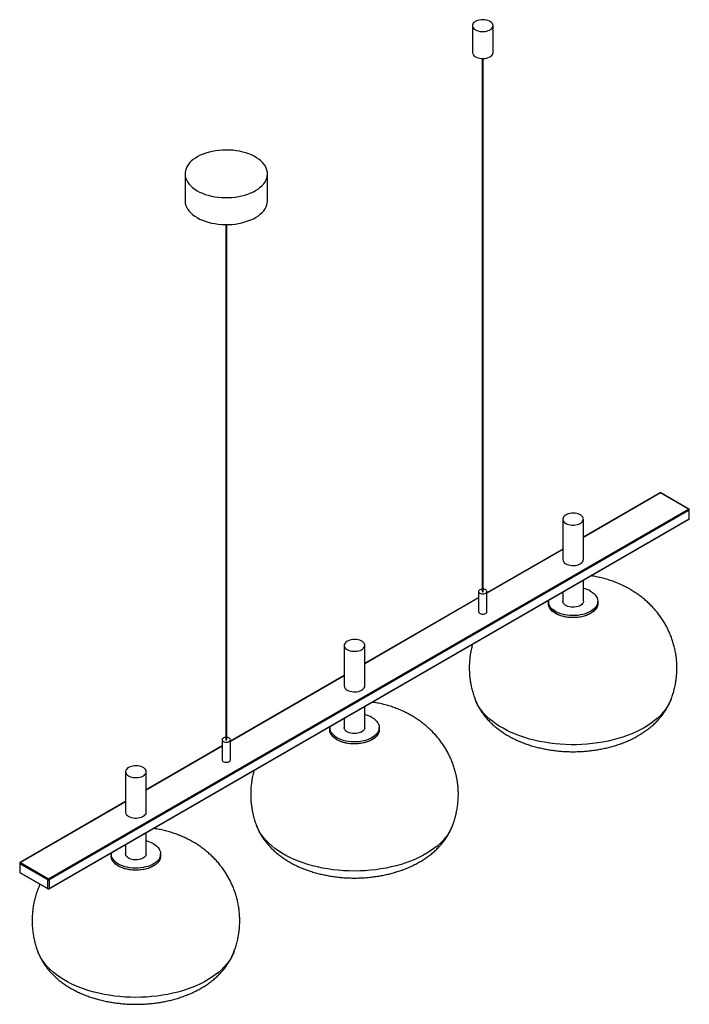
# Paper-space layout '_Isométrica' of a CAD drawing. Header units: millimetres. Extents: x -1165 to -352, y -780 to 413.
import ezdxf

# ---------------------------------------------------------------- set-up
doc = ezdxf.new("R2010")
doc.units = ezdxf.units.MM

psp = doc.layouts.new('_Isométrica')

# ---------------------------------------------------------------- linework, layer by layer
at = {"color": 7, "linetype": 'Continuous', "lineweight": 25}
for p, q in [((-615.6, 405.8), (-615.6, 373.1)), ((-590.6, 373.1), (-590.6, 405.8)), ((-603.6, 365.9), (-603.6, -280.1)), ((-602.6, -280.1), (-602.6, 365.9)), ((-964.2, 226.2), (-964.2, 193.5)), ((-864.2, 193.5), (-864.2, 226.2)), ((-914.7, 164.6), (-914.7, -459.7)), ((-913.7, -459.7), (-913.7, 164.6)), ((-387.9, -160.5), (-481, -214.2)), ((-353.5, -180.1), (-387.4, -160.5)), ((-353, -180.1), (-386.9, -160.5)), ((-1129.9, -628.3), (-353.5, -180.1)), ((-352.8, -181.4), (-1129.2, -629.6)), ((-352.8, -192), (-352.8, -181.4)), ((-352.5, -191.6), (-352.5, -180.9)), ((-1129.4, -640.6), (-353, -192.4)), ((-1129.2, -640.2), (-352.8, -192)), ((-506, -192.4), (-506, -241.4)), ((-481, -241.4), (-481, -192.4)), ((-506, -228.6), (-598.1, -281.8)), ((-481, -292), (-481, -266.3)), ((-608.1, -280.1), (-608.1, -304.6)), ((-598.1, -304.6), (-598.1, -280.1)), ((-506, -280.8), (-506, -292)), ((-608.1, -287.6), (-746.1, -367.3)), ((-523.5, -292), (-523.5, -294.4)), ((-463.5, -294.4), (-463.5, -292)), ((-771.1, -345.4), (-771.1, -394.4)), ((-746.1, -394.4), (-746.1, -345.4)), ((-771.1, -381.7), (-909.2, -461.4)), ((-746.1, -445.1), (-746.1, -419.4)), ((-771.1, -433.8), (-771.1, -445.1)), ((-788.6, -445.1), (-788.6, -447.5)), ((-728.6, -447.5), (-728.6, -445.1)), ((-919.2, -459.7), (-919.2, -484.2)), ((-909.2, -484.2), (-909.2, -459.7)), ((-919.2, -467.2), (-1011.3, -520.4)), ((-1036.3, -498.5), (-1036.3, -547.5)), ((-1011.3, -547.5), (-1011.3, -498.5)), ((-1036.3, -534.8), (-1164.3, -608.7)), ((-1011.3, -598.1), (-1011.3, -572.5)), ((-1036.3, -586.9), (-1036.3, -598.1)), ((-1053.8, -598.1), (-1053.8, -600.6)), ((-993.8, -600.6), (-993.8, -598.1)), ((-1164.8, -609.6), (-1164.8, -620.2)), ((-1130.6, -629.6), (-1164.5, -610)), ((-1164.5, -610), (-1164.5, -620.6)), ((-1163.8, -608.7), (-1129.9, -628.3)), ((-1164.5, -620.6), (-1130.6, -640.2)), ((-1164.3, -621), (-1130.4, -640.6)), ((-1130.6, -640.2), (-1130.6, -629.6)), ((-1129.2, -629.6), (-1129.2, -640.2))]:
    psp.add_line(p, q, dxfattribs=at)
at = {"color": 8, "linetype": 'Continuous', "lineweight": 25}
for p, q in [((-387.4, -160.5), (-481, -214.5)), ((-506, -229), (-598.1, -282.1)), ((-608.1, -287.9), (-746.1, -367.6)), ((-771.1, -382.1), (-909.2, -461.8)), ((-919.2, -467.5), (-1011.3, -520.7)), ((-1036.3, -535.1), (-1163.8, -608.7))]:
    psp.add_line(p, q, dxfattribs=at)
at = {"color": 7, "linetype": 'Continuous', "lineweight": 25, "flags": 128}
for points in [[(-611.9, 400.7), (-610.3, 399.9), (-608.5, 399.3), (-606.5, 398.8), (-604.4, 398.6), (-602.3, 398.6), (-600.2, 398.7), (-598.2, 399.1), (-596.3, 399.7), (-594.6, 400.4), (-593.2, 401.3), (-592, 402.4), (-591.2, 403.5), (-590.7, 404.7), (-590.6, 405.9), (-590.8, 407.1), (-591.4, 408.3), (-592.3, 409.4), (-593.5, 410.4), (-595, 411.3), (-596.8, 412), (-598.7, 412.5), (-600.7, 412.8), (-602.8, 413), (-604.9, 412.9), (-607, 412.6), (-608.9, 412.1), (-610.7, 411.5), (-612.3, 410.6), (-613.6, 409.7), (-614.6, 408.6), (-615.2, 407.4), (-615.6, 406.2), (-615.5, 405), (-615.1, 403.8), (-614.4, 402.7), (-613.3, 401.6), (-611.9, 400.7)], [(-611.9, 368), (-610.3, 367.2), (-608.5, 366.6), (-606.5, 366.2), (-604.4, 365.9), (-602.3, 365.9), (-600.2, 366.1), (-598.2, 366.5), (-596.3, 367), (-594.6, 367.8), (-593.2, 368.7), (-592, 369.7), (-591.2, 370.8), (-590.7, 372), (-590.6, 373.1)], [(-949.6, 205.7), (-946.5, 204.1), (-943.2, 202.6), (-939.7, 201.3), (-936, 200.2), (-932.1, 199.2), (-928.2, 198.4), (-924.1, 197.9), (-920, 197.5), (-915.8, 197.3), (-911.6, 197.3), (-907.4, 197.6), (-903.3, 198), (-899.3, 198.6), (-895.3, 199.4), (-891.5, 200.4), (-887.9, 201.6), (-884.4, 203), (-881.1, 204.5), (-878.1, 206.2), (-875.3, 208), (-872.9, 209.9), (-870.6, 212), (-868.7, 214.1), (-867.2, 216.4), (-865.9, 218.7), (-865, 221), (-864.4, 223.4), (-864.2, 225.8), (-864.3, 228.3), (-864.8, 230.7), (-865.6, 233), (-866.8, 235.4), (-868.3, 237.6), (-870.1, 239.8), (-872.3, 241.9), (-874.7, 243.8), (-877.4, 245.7), (-880.4, 247.4), (-883.6, 249), (-887, 250.4), (-890.6, 251.6), (-894.3, 252.6), (-898.3, 253.5), (-902.3, 254.2), (-906.4, 254.7), (-910.5, 254.9), (-914.7, 255), (-918.9, 254.9), (-923.1, 254.6), (-927.1, 254), (-931.1, 253.3), (-935, 252.4), (-938.8, 251.3), (-942.3, 250), (-945.7, 248.6), (-948.8, 247), (-951.7, 245.2), (-954.3, 243.4), (-956.7, 241.4), (-958.8, 239.3), (-960.5, 237.1), (-961.9, 234.8), (-963, 232.4), (-963.7, 230.1), (-964.1, 227.7), (-964.2, 225.2), (-963.9, 222.8), (-963.2, 220.4), (-962.2, 218.1), (-960.9, 215.8), (-959.2, 213.6), (-957.2, 211.5), (-955, 209.4), (-952.4, 207.5), (-949.6, 205.7)], [(-964.2, 193.5), (-964.2, 192.6), (-963.9, 190.2), (-963.2, 187.8), (-962.2, 185.4), (-960.9, 183.1), (-959.2, 180.9), (-957.2, 178.8), (-955, 176.8), (-952.4, 174.9), (-949.6, 173.1)], [(-949.6, 173.1), (-946.5, 171.4), (-943.2, 170), (-939.7, 168.6), (-936, 167.5), (-932.1, 166.5), (-928.2, 165.8), (-924.1, 165.2), (-920, 164.8), (-915.8, 164.6), (-911.6, 164.7), (-907.4, 164.9), (-903.3, 165.3), (-899.3, 165.9), (-895.3, 166.8), (-891.5, 167.8), (-887.9, 169), (-884.4, 170.3), (-881.1, 171.8), (-878.1, 173.5), (-875.3, 175.3), (-872.9, 177.3), (-870.6, 179.3), (-868.7, 181.5), (-867.2, 183.7), (-865.9, 186), (-865, 188.4), (-864.4, 190.8), (-864.2, 193.2), (-864.2, 193.5)], [(-502.3, -197.5), (-500.7, -198.3), (-498.9, -198.9), (-496.9, -199.3), (-494.8, -199.5), (-492.7, -199.6), (-490.6, -199.4), (-488.6, -199), (-486.7, -198.4), (-485, -197.7), (-483.6, -196.8), (-482.4, -195.7), (-481.6, -194.6), (-481.1, -193.4), (-481, -192.2), (-481.2, -191), (-481.8, -189.8), (-482.7, -188.7), (-483.9, -187.7), (-485.4, -186.8), (-487.2, -186.1), (-489.1, -185.6), (-491.1, -185.3), (-493.2, -185.2), (-495.3, -185.2), (-497.4, -185.5), (-499.3, -186), (-501.1, -186.7), (-502.7, -187.5), (-504, -188.5), (-505, -189.5), (-505.6, -190.7), (-506, -191.9), (-505.9, -193.1), (-505.5, -194.3), (-504.8, -195.5), (-503.7, -196.5), (-502.3, -197.5)], [(-502.3, -246.5), (-500.7, -247.2), (-498.9, -247.9), (-496.9, -248.3), (-494.8, -248.5), (-492.7, -248.6), (-490.6, -248.4), (-488.6, -248), (-486.7, -247.4), (-485, -246.7), (-483.6, -245.8), (-482.4, -244.7), (-481.6, -243.6), (-481.1, -242.4), (-481, -241.4)], [(-603.6, -277.3), (-603.9, -277.3), (-605.2, -277.5), (-606.4, -278), (-607.3, -278.5), (-607.8, -279.3), (-608.1, -280), (-607.9, -280.8), (-607.4, -281.5), (-606.6, -282.2)], [(-606.6, -282.2), (-605.5, -282.6), (-604.3, -282.9), (-602.9, -283), (-601.6, -282.9), (-600.3, -282.5), (-599.3, -282), (-598.6, -281.4), (-598.2, -280.6), (-598.1, -279.8), (-598.4, -279.1), (-599.1, -278.4), (-600.1, -277.8), (-601.2, -277.4), (-602.6, -277.3), (-602.6, -277.3)], [(-603.6, -280.1), (-603.5, -280.2), (-603.4, -280.3)], [(-603.4, -280.3), (-603.3, -280.4), (-603.1, -280.4), (-602.9, -280.4), (-602.7, -280.3), (-602.6, -280.2), (-602.6, -280.1)], [(-472.3, -279.7), (-470.1, -281.1), (-468.2, -282.7), (-466.6, -284.3), (-465.3, -286), (-464.4, -287.8), (-463.8, -289.6), (-463.5, -291.5), (-463.6, -293.4), (-464, -295.2), (-464.8, -297.1), (-465.9, -298.8), (-467.4, -300.5), (-469.1, -302.1), (-471.1, -303.5), (-473.4, -304.9), (-476, -306), (-478.7, -307.1), (-481.6, -307.9), (-484.7, -308.5), (-487.8, -309), (-491, -309.2), (-494.3, -309.3), (-497.5, -309.1), (-500.7, -308.8), (-503.8, -308.2), (-506.8, -307.5), (-509.6, -306.6), (-512.3, -305.5), (-514.7, -304.2), (-516.9, -302.8), (-518.8, -301.3), (-520.4, -299.7), (-521.6, -298), (-522.6, -296.2), (-523.2, -294.3), (-523.5, -292.5), (-523.4, -290.8)], [(-463.5, -294.4), (-463.6, -295.8), (-464, -297.7), (-464.8, -299.5), (-465.9, -301.3), (-467.4, -303), (-469.1, -304.5), (-471.1, -306), (-473.4, -307.3), (-476, -308.5), (-478.7, -309.5), (-481.6, -310.3), (-484.7, -311), (-487.8, -311.4), (-491, -311.7), (-494.3, -311.7), (-497.5, -311.6), (-500.7, -311.2), (-503.8, -310.7), (-506.8, -309.9), (-509.6, -309), (-512.3, -307.9), (-514.7, -306.7), (-516.9, -305.3), (-518.8, -303.8), (-520.4, -302.1), (-521.6, -300.4), (-522.6, -298.6), (-523.2, -296.8), (-523.5, -294.9), (-523.5, -294.4)], [(-481, -292), (-481, -292.4), (-481.3, -293.7), (-482, -294.8), (-483, -295.9), (-484.3, -296.9), (-485.8, -297.7), (-487.6, -298.4), (-489.6, -298.8), (-491.6, -299.1), (-493.7, -299.2), (-495.9, -299.1), (-497.9, -298.7), (-499.8, -298.2), (-501.5, -297.5), (-503, -296.6), (-504.3, -295.6), (-505.2, -294.5), (-505.7, -293.4), (-506, -292.1), (-506, -292)], [(-608.1, -304.6), (-608.1, -304.9), (-607.7, -305.7), (-607.1, -306.4), (-606.1, -306.9), (-604.9, -307.3), (-603.6, -307.5), (-602.2, -307.5), (-600.9, -307.2), (-599.8, -306.8), (-598.9, -306.2), (-598.3, -305.5), (-598.1, -304.7), (-598.1, -304.6)], [(-767.5, -350.5), (-765.9, -351.3), (-764, -352), (-762, -352.4), (-760, -352.6), (-757.8, -352.6), (-755.7, -352.5), (-753.7, -352.1), (-751.9, -351.5), (-750.2, -350.8), (-748.8, -349.9), (-747.6, -348.8), (-746.8, -347.7), (-746.3, -346.5), (-746.1, -345.3), (-746.4, -344.1), (-746.9, -342.9), (-747.9, -341.8), (-749.1, -340.8), (-750.6, -339.9), (-752.3, -339.2), (-754.2, -338.7), (-756.3, -338.4), (-758.4, -338.2), (-760.5, -338.3), (-762.6, -338.6), (-764.5, -339.1), (-766.3, -339.7), (-767.8, -340.6), (-769.1, -341.5), (-770.1, -342.6), (-770.8, -343.8), (-771.1, -345), (-771.1, -346.2), (-770.7, -347.4), (-769.9, -348.6), (-768.8, -349.6), (-767.5, -350.5)], [(-767.5, -399.5), (-765.9, -400.3), (-764, -400.9), (-762, -401.4), (-760, -401.6), (-757.8, -401.6), (-755.7, -401.5), (-753.7, -401.1), (-751.9, -400.5), (-750.2, -399.7), (-748.8, -398.8), (-747.6, -397.8), (-746.8, -396.7), (-746.3, -395.5), (-746.1, -394.4)], [(-737.4, -432.8), (-735.3, -434.2), (-733.4, -435.7), (-731.8, -437.4), (-730.5, -439.1), (-729.5, -440.9), (-728.9, -442.7), (-728.7, -444.6), (-728.7, -446.5), (-729.2, -448.3), (-730, -450.1), (-731.1, -451.9), (-732.5, -453.6), (-734.3, -455.2), (-736.3, -456.6), (-738.6, -458), (-741.1, -459.1), (-743.9, -460.1), (-746.8, -461), (-749.8, -461.6), (-753, -462.1), (-756.2, -462.3), (-759.5, -462.4), (-762.7, -462.2), (-765.9, -461.9), (-769, -461.3), (-772, -460.6), (-774.8, -459.7), (-777.4, -458.6), (-779.9, -457.3), (-782, -455.9), (-783.9, -454.4), (-785.5, -452.8), (-786.8, -451), (-787.8, -449.2), (-788.4, -447.4), (-788.6, -445.5), (-788.6, -443.9)], [(-728.6, -447.5), (-728.7, -448.9), (-729.2, -450.8), (-730, -452.6), (-731.1, -454.4), (-732.5, -456), (-734.3, -457.6), (-736.3, -459.1), (-738.6, -460.4), (-741.1, -461.6), (-743.9, -462.6), (-746.8, -463.4), (-749.8, -464.1), (-753, -464.5), (-756.2, -464.8), (-759.5, -464.8), (-762.7, -464.7), (-765.9, -464.3), (-769, -463.8), (-772, -463), (-774.8, -462.1), (-777.4, -461), (-779.9, -459.8), (-782, -458.4), (-783.9, -456.8), (-785.5, -455.2), (-786.8, -453.5), (-787.8, -451.7), (-788.4, -449.8), (-788.6, -448), (-788.6, -447.5)], [(-746.1, -445.1), (-746.2, -445.5), (-746.5, -446.7), (-747.1, -447.9), (-748.1, -449), (-749.4, -449.9), (-751, -450.8), (-752.8, -451.4), (-754.7, -451.9), (-756.8, -452.2), (-758.9, -452.3), (-761, -452.1), (-763.1, -451.8), (-765, -451.3), (-766.7, -450.6), (-768.2, -449.7), (-769.4, -448.7), (-770.3, -447.6), (-770.9, -446.4), (-771.1, -445.2), (-771.1, -445.1)], [(-914.7, -456.9), (-915.1, -456.9), (-916.4, -457.1), (-917.5, -457.6), (-918.4, -458.2), (-919, -458.9), (-919.2, -459.6), (-919.1, -460.4), (-918.6, -461.2), (-917.7, -461.8)], [(-917.7, -461.8), (-916.7, -462.3), (-915.4, -462.5), (-914, -462.6), (-912.7, -462.5), (-911.5, -462.2), (-910.4, -461.6), (-909.7, -461), (-909.3, -460.2), (-909.2, -459.4), (-909.6, -458.7), (-910.2, -458), (-911.2, -457.4), (-912.4, -457.1), (-913.7, -456.9), (-913.7, -456.9)], [(-914.7, -459.7), (-914.7, -459.9), (-914.6, -459.9)], [(-914.6, -459.9), (-914.4, -460), (-914.2, -460), (-914, -460), (-913.9, -459.9), (-913.7, -459.9), (-913.7, -459.7)], [(-919.2, -484.2), (-919.2, -484.5), (-918.9, -485.3), (-918.2, -486), (-917.2, -486.5), (-916, -486.9), (-914.7, -487.1), (-913.4, -487.1), (-912.1, -486.8), (-910.9, -486.4), (-910, -485.8), (-909.4, -485.1), (-909.2, -484.3), (-909.2, -484.2)], [(-1032.6, -503.6), (-1031, -504.4), (-1029.2, -505), (-1027.2, -505.5), (-1025.1, -505.7), (-1023, -505.7), (-1020.9, -505.5), (-1018.9, -505.2), (-1017, -504.6), (-1015.4, -503.8), (-1013.9, -502.9), (-1012.8, -501.9), (-1011.9, -500.8), (-1011.4, -499.6), (-1011.3, -498.4), (-1011.5, -497.1), (-1012.1, -496), (-1013, -494.9), (-1014.3, -493.9), (-1015.7, -493), (-1017.5, -492.3), (-1019.4, -491.8), (-1021.4, -491.4), (-1023.5, -491.3), (-1025.7, -491.4), (-1027.7, -491.7), (-1029.7, -492.1), (-1031.5, -492.8), (-1033, -493.6), (-1034.3, -494.6), (-1035.3, -495.7), (-1036, -496.8), (-1036.3, -498.1), (-1036.2, -499.3), (-1035.8, -500.5), (-1035.1, -501.6), (-1034, -502.7), (-1032.6, -503.6)], [(-1032.6, -552.6), (-1031, -553.4), (-1029.2, -554), (-1027.2, -554.5), (-1025.1, -554.7), (-1023, -554.7), (-1020.9, -554.5), (-1018.9, -554.1), (-1017, -553.6), (-1015.4, -552.8), (-1013.9, -551.9), (-1012.8, -550.9), (-1011.9, -549.8), (-1011.4, -548.6), (-1011.3, -547.5)], [(-1002.6, -585.9), (-1000.4, -587.3), (-998.5, -588.8), (-996.9, -590.4), (-995.6, -592.2), (-994.7, -594), (-994.1, -595.8), (-993.8, -597.7), (-993.9, -599.5), (-994.3, -601.4), (-995.1, -603.2), (-996.2, -605), (-997.7, -606.7), (-999.4, -608.2), (-1001.5, -609.7), (-1003.8, -611), (-1006.3, -612.2), (-1009, -613.2), (-1012, -614), (-1015, -614.7), (-1018.2, -615.1), (-1021.4, -615.4), (-1024.6, -615.4), (-1027.9, -615.3), (-1031, -614.9), (-1034.2, -614.4), (-1037.1, -613.7), (-1040, -612.7), (-1042.6, -611.6), (-1045, -610.4), (-1047.2, -609), (-1049.1, -607.5), (-1050.7, -605.8), (-1052, -604.1), (-1052.9, -602.3), (-1053.5, -600.5), (-1053.8, -598.6), (-1053.7, -597)], [(-993.8, -600.6), (-993.9, -602), (-994.3, -603.8), (-995.1, -605.7), (-996.2, -607.4), (-997.7, -609.1), (-999.4, -610.7), (-1001.5, -612.2), (-1003.8, -613.5), (-1006.3, -614.7), (-1009, -615.7), (-1012, -616.5), (-1015, -617.1), (-1018.2, -617.6), (-1021.4, -617.8), (-1024.6, -617.9), (-1027.9, -617.7), (-1031, -617.4), (-1034.2, -616.8), (-1037.1, -616.1), (-1040, -615.2), (-1042.6, -614.1), (-1045, -612.8), (-1047.2, -611.4), (-1049.1, -609.9), (-1050.7, -608.3), (-1052, -606.6), (-1052.9, -604.8), (-1053.5, -602.9), (-1053.8, -601.1), (-1053.8, -600.6)], [(-1011.3, -598.1), (-1011.3, -598.6), (-1011.6, -599.8), (-1012.3, -601), (-1013.3, -602), (-1014.6, -603), (-1016.2, -603.8), (-1017.9, -604.5), (-1019.9, -605), (-1022, -605.3), (-1024.1, -605.4), (-1026.2, -605.2), (-1028.2, -604.9), (-1030.1, -604.4), (-1031.9, -603.7), (-1033.4, -602.8), (-1034.6, -601.8), (-1035.5, -600.7), (-1036.1, -599.5), (-1036.3, -598.3), (-1036.3, -598.1)]]:
    psp.add_lwpolyline(points, dxfattribs=at)
at = {"color": 8, "linetype": 'Continuous', "lineweight": 25, "flags": 128}
for points in [[(-472.3, -306.7), (-474.7, -307.9), (-477.3, -309), (-480.1, -309.9), (-483.1, -310.7), (-486.2, -311.2), (-489.4, -311.6), (-492.7, -311.7), (-495.9, -311.7), (-499.1, -311.4), (-502.3, -311), (-505.3, -310.3), (-508.2, -309.5), (-511, -308.5), (-513.5, -307.3), (-515.8, -306), (-517.8, -304.5), (-519.6, -303), (-521, -301.3), (-522.2, -299.5), (-522.9, -297.7), (-523.4, -295.8), (-523.5, -294.4)], [(-463.5, -294.4), (-463.5, -294.9), (-463.8, -296.8), (-464.4, -298.6), (-465.3, -300.4), (-466.6, -302.1), (-468.2, -303.8), (-470.1, -305.3), (-472.3, -306.7)], [(-407.3, -445.3), (-412.1, -447.8), (-417.1, -450.3), (-422.3, -452.6), (-427.7, -454.7), (-433.3, -456.7), (-439.1, -458.4), (-445, -460), (-451, -461.4), (-457.2, -462.7), (-463.5, -463.7), (-469.9, -464.5), (-476.4, -465.1), (-482.9, -465.6), (-489.4, -465.8), (-495.9, -465.8), (-502.5, -465.7), (-509, -465.3), (-515.4, -464.7), (-521.8, -463.9), (-528.1, -462.9), (-534.4, -461.8), (-540.5, -460.4), (-546.4, -458.9), (-552.2, -457.1), (-557.9, -455.2), (-563.3, -453.1), (-568.6, -450.9), (-573.6, -448.5), (-578.4, -445.9), (-583, -443.2), (-587.3, -440.4), (-591.3, -437.4), (-595.1, -434.3), (-598.6, -431.1), (-601.7, -427.8), (-604.6, -424.4), (-607.1, -420.9), (-609.3, -417.3), (-611.1, -413.7), (-612.4, -410.6)], [(-374.5, -410.6), (-375.4, -412.8), (-377.2, -416.4), (-379.3, -420), (-381.7, -423.5), (-384.5, -426.9), (-387.6, -430.3), (-391, -433.5), (-394.6, -436.6), (-398.6, -439.6), (-402.8, -442.5), (-407.3, -445.3)], [(-744.7, -462.9), (-747.7, -463.6), (-750.8, -464.2), (-754, -464.6), (-757.2, -464.8), (-760.4, -464.8), (-763.7, -464.6), (-766.8, -464.2), (-769.9, -463.6), (-772.8, -462.8), (-775.6, -461.8), (-778.2, -460.6), (-780.5, -459.3), (-782.6, -457.9), (-784.4, -456.4), (-785.9, -454.7), (-787.1, -452.9), (-788, -451.1), (-788.5, -449.3), (-788.6, -447.5)], [(-728.6, -447.5), (-728.6, -447.6), (-728.8, -449.5), (-729.4, -451.3), (-730.3, -453.1), (-731.5, -454.9), (-733, -456.5), (-734.9, -458.1), (-737, -459.5), (-739.3, -460.8), (-741.9, -461.9), (-744.7, -462.9)], [(-702.2, -610.9), (-708.1, -612.6), (-714.1, -614), (-720.2, -615.3), (-726.5, -616.4), (-732.8, -617.3), (-739.3, -618), (-745.8, -618.5), (-752.3, -618.8), (-758.8, -618.9), (-765.4, -618.8), (-771.9, -618.5), (-778.4, -618), (-784.8, -617.3), (-791.1, -616.4), (-797.4, -615.3), (-803.5, -614), (-809.5, -612.5), (-815.4, -610.8), (-821.1, -609), (-826.6, -606.9), (-832, -604.8), (-837.1, -602.4), (-842, -599.9), (-846.6, -597.2), (-851, -594.4), (-855.1, -591.5), (-859, -588.5), (-862.5, -585.3), (-865.8, -582), (-868.8, -578.7), (-871.4, -575.2), (-873.7, -571.7), (-875.7, -568.1), (-877.3, -564.4), (-877.6, -563.7)], [(-639.7, -563.7), (-640, -564.6), (-641.7, -568.3), (-643.7, -571.9), (-646, -575.4), (-648.7, -578.8), (-651.6, -582.2), (-654.9, -585.5), (-658.5, -588.6), (-662.4, -591.7), (-666.5, -594.6), (-670.9, -597.4), (-675.6, -600), (-680.5, -602.5), (-685.6, -604.9), (-690.9, -607.1), (-696.5, -609.1), (-702.2, -610.9)], [(-1036.3, -616.3), (-1039.2, -615.5), (-1041.9, -614.4), (-1044.4, -613.2), (-1046.6, -611.8), (-1048.6, -610.4), (-1050.3, -608.7), (-1051.6, -607), (-1052.7, -605.3), (-1053.4, -603.4), (-1053.8, -601.6), (-1053.8, -600.6)], [(-993.8, -600.6), (-993.8, -601.5), (-994.2, -603.3), (-994.9, -605.2), (-995.9, -606.9), (-997.3, -608.6), (-998.9, -610.3), (-1000.9, -611.8), (-1003.1, -613.1), (-1005.6, -614.3), (-1008.3, -615.4), (-1011.1, -616.3), (-1014.1, -617), (-1017.3, -617.5), (-1020.5, -617.8), (-1023.7, -617.9), (-1027, -617.8), (-1030.2, -617.5), (-1033.3, -617), (-1036.3, -616.3)], [(-1074.6, -765.6), (-1080.5, -763.9), (-1086.2, -762.1), (-1091.7, -760.1), (-1097, -757.9), (-1102.2, -755.5), (-1107, -753), (-1111.7, -750.4), (-1116.1, -747.6), (-1120.2, -744.6), (-1124.1, -741.6), (-1127.7, -738.4), (-1130.9, -735.2), (-1133.9, -731.8), (-1136.5, -728.3), (-1138.8, -724.8), (-1140.8, -721.2), (-1142.5, -717.6), (-1142.8, -716.8)], [(-904.8, -716.8), (-905.2, -717.6), (-906.8, -721.3), (-908.8, -724.9), (-911.1, -728.4), (-913.8, -731.9), (-916.8, -735.2), (-920, -738.5), (-923.6, -741.7), (-927.5, -744.7), (-931.6, -747.6), (-936, -750.4), (-940.7, -753.1), (-945.6, -755.6), (-950.7, -757.9), (-956, -760.1), (-961.5, -762.1), (-967.3, -764), (-973.1, -765.6), (-979.1, -767.1), (-985.3, -768.4), (-991.6, -769.5), (-997.9, -770.4), (-1004.3, -771.1), (-1010.8, -771.6), (-1017.3, -771.9), (-1023.9, -772), (-1030.4, -771.9), (-1036.9, -771.6), (-1043.4, -771.1), (-1049.8, -770.4), (-1056.2, -769.5), (-1062.4, -768.4), (-1068.6, -767.1), (-1074.6, -765.6)]]:
    psp.add_lwpolyline(points, dxfattribs=at)
at = {"color": 7, "linetype": 'Continuous', "lineweight": 25}
for centre, radius, start, end in [((-609.3, 373.7), 6.31, 185.7958, 245.5244), ((-387.4, -161.3), 1, 60.0027, 119.9973), ((-354.3, -181.4), 1.54, 2.6055, 57.3945), ((-353.5, -180.9), 1, 360, 60.0027), ((-353.5, -191.6), 1, 299.9973, 0), ((-499.7, -240.7), 6.31, 185.7958, 245.5244), ((-490, -311.4), 36.3, 60.7062, 75.552), ((-764.9, -393.8), 6.31, 185.7958, 245.5244), ((-755.2, -464.5), 36.3, 60.7062, 75.552), ((-1030, -546.9), 6.31, 185.7958, 245.5244), ((-1020.4, -617.6), 36.3, 60.7062, 75.552), ((-1163.8, -609.6), 1, 119.9973, 180), ((-1163.8, -620.2), 1, 180, 240.0027), ((-1163, -610), 1.54, 122.6055, 177.3945), ((-1129, -629.6), 1.54, 122.6055, 177.3945), ((-1129.9, -628.2), 1.54, 242.6097, 297.3903), ((-1130.7, -629.6), 1.54, 2.6055, 57.3945), ((-1129.9, -638.8), 1.54, 242.6097, 297.3903), ((-1129.9, -639.8), 1, 240.0027, 299.9973)]:
    psp.add_arc(centre, radius, start, end, dxfattribs=at)
at = {"color": 8, "linetype": 'Continuous', "lineweight": 25}
for centre, radius, start, end in [((-387.7, -160.9), 0.503, 54.3824, 114.3071), ((-387.1, -160.9), 0.503, 65.6929, 125.6176), ((-353.2, -180.5), 0.503, 65.6929, 125.6176), ((-353, -180.9), 0.503, 294.3747, 354.3052), ((-353.2, -192), 0.48, 304.0564, 7.2558), ((-353, -191.5), 0.503, 294.3747, 354.3052), ((-1164.3, -609.5), 0.503, 185.6948, 245.6253), ((-1164.3, -620.1), 0.503, 185.6948, 245.6253), ((-1164.1, -609.2), 0.503, 54.3824, 114.3071), ((-1164, -620.6), 0.48, 172.7442, 235.9436), ((-1130.1, -640.2), 0.48, 172.7442, 235.9436), ((-1129.6, -640.2), 0.48, 304.0564, 7.2558)]:
    psp.add_arc(centre, radius, start, end, dxfattribs=at)
at = {"color": 7, "linetype": 'Continuous', "lineweight": 25}
for points, knots in [([(-374.6, -410.7), (-374.3, -409.9), (-373.3, -407.4), (-371.8, -402.9), (-370.3, -397.1), (-369.1, -391.4), (-368.3, -385.6), (-367.7, -379.8), (-367.5, -374), (-367.6, -368.2), (-368, -362.4), (-368.7, -356.7), (-369.7, -351), (-371.1, -345.5), (-372.7, -340), (-374.6, -334.6), (-376.8, -329.4), (-379.2, -324.2), (-381.9, -319.2), (-384.9, -314.4), (-388.1, -309.7), (-391.6, -305.2), (-395.3, -300.8), (-399.2, -296.6), (-403.4, -292.7), (-407.7, -288.9), (-412.3, -285.3), (-417.1, -281.9), (-422.1, -278.7), (-427.3, -275.7), (-432.7, -273), (-438.2, -270.4), (-444, -268.2), (-449.8, -266.1), (-455.9, -264.4), (-462, -262.9), (-467.4, -261.8), (-470.7, -261.3), (-472, -261.1)], [0, 0, 0, 0, 0.011319, 0.040215, 0.068955, 0.097548, 0.126005, 0.154337, 0.182555, 0.210667, 0.238684, 0.266613, 0.294465, 0.322251, 0.349982, 0.37767, 0.405329, 0.432973, 0.460616, 0.488276, 0.515972, 0.543724, 0.571554, 0.599488, 0.627551, 0.655772, 0.68418, 0.712804, 0.741669, 0.770797, 0.800203, 0.82989, 0.859849, 0.890058, 0.920482, 0.95108, 0.981809, 1, 1, 1, 1]), ([(-615.4, -343.9), (-615.9, -345.7), (-616.9, -349.4), (-618, -355), (-618.8, -360.8), (-619.3, -366.6), (-619.5, -372.5), (-619.3, -378.2), (-618.9, -384), (-618.1, -389.7), (-617, -395.3), (-615.7, -400.9), (-614.1, -406), (-613, -409.2), (-612.4, -410.6)], [0, 0, 0, 0, 0.081355, 0.16797, 0.254179, 0.340013, 0.425502, 0.510678, 0.595567, 0.680195, 0.764595, 0.848799, 0.932842, 1, 1, 1, 1]), ([(-639.7, -563.7), (-639.2, -562.4), (-638, -559.3), (-636.5, -554.2), (-635.1, -548.4), (-634, -542.7), (-633.2, -536.8), (-632.8, -531), (-632.6, -525.2), (-632.8, -519.4), (-633.3, -513.7), (-634.2, -508), (-635.3, -502.4), (-636.7, -496.8), (-638.4, -491.4), (-640.4, -486.1), (-642.6, -480.8), (-645.2, -475.7), (-648, -470.8), (-651, -466), (-654.3, -461.4), (-657.9, -456.9), (-661.6, -452.6), (-665.6, -448.5), (-669.9, -444.5), (-674.3, -440.8), (-679, -437.3), (-683.8, -433.9), (-688.9, -430.8), (-694.1, -427.9), (-699.5, -425.2), (-705.2, -422.8), (-710.9, -420.6), (-716.9, -418.7), (-722.9, -417), (-729.1, -415.6), (-733.8, -414.6), (-736.5, -414.3), (-737.1, -414.2)], [0, 0, 0, 0, 0.020343, 0.049189, 0.077881, 0.106431, 0.134848, 0.163144, 0.191327, 0.219408, 0.247396, 0.2753, 0.30313, 0.330897, 0.358613, 0.386291, 0.413943, 0.441585, 0.469231, 0.4969, 0.524611, 0.552384, 0.580243, 0.608214, 0.636322, 0.664598, 0.69307, 0.721765, 0.750709, 0.779922, 0.809415, 0.839188, 0.869227, 0.899506, 0.929989, 0.960632, 0.99139, 1, 1, 1, 1]), ([(-612.4, -410.6), (-612.1, -411.6), (-611.1, -414), (-609.3, -417.7), (-607.1, -421.9), (-604.5, -426), (-601.6, -430), (-598.5, -433.8), (-595, -437.6), (-591.3, -441.2), (-587.3, -444.7), (-583, -448), (-578.5, -451.1), (-573.7, -454.1), (-568.7, -456.9), (-563.5, -459.5), (-558.1, -462), (-552.6, -464.1), (-546.9, -466.1), (-541.1, -467.9), (-535.1, -469.4), (-529.1, -470.8), (-523.1, -471.9), (-516.9, -472.8), (-510.7, -473.5), (-504.5, -474), (-498.3, -474.2), (-492, -474.3), (-485.7, -474.1), (-479.5, -473.8), (-473.3, -473.2), (-467.1, -472.4), (-461, -471.4), (-455, -470.2), (-449, -468.7), (-443.1, -467.1), (-437.3, -465.2), (-431.6, -463.1), (-426.1, -460.8), (-420.8, -458.3), (-416.9, -456.2), (-414.9, -455), (-414.4, -454.8)], [0, 0, 0, 0, 0.014459, 0.037168, 0.060121, 0.083362, 0.106936, 0.130875, 0.155206, 0.179941, 0.205072, 0.230576, 0.256411, 0.282518, 0.308831, 0.335281, 0.361803, 0.388334, 0.414831, 0.441271, 0.467641, 0.493937, 0.520159, 0.546316, 0.572419, 0.59848, 0.624514, 0.650538, 0.676567, 0.702615, 0.728697, 0.75483, 0.78103, 0.807313, 0.833693, 0.860182, 0.886788, 0.913512, 0.940349, 0.967283, 0.992568, 1, 1, 1, 1]), ([(-414.4, -454.8), (-413.5, -454.2), (-410.8, -452.7), (-406.7, -450), (-402.1, -446.6), (-397.7, -443), (-393.6, -439.3), (-389.8, -435.3), (-386.4, -431.3), (-383.2, -427.1), (-380.4, -422.8), (-377.9, -418.4), (-376, -414.4), (-375, -411.8), (-374.6, -410.7)], [0, 0, 0, 0, 0.05319, 0.146425, 0.239522, 0.331924, 0.423351, 0.513559, 0.602369, 0.689678, 0.775458, 0.859748, 0.942639, 1, 1, 1, 1]), ([(-880.6, -497), (-880.7, -497.5), (-881.4, -499.8), (-882.4, -504.1), (-883.4, -509.9), (-884.2, -515.7), (-884.5, -521.5), (-884.6, -527.3), (-884.4, -533.1), (-883.8, -538.8), (-883, -544.5), (-881.8, -550.1), (-880.4, -555.7), (-878.9, -560.2), (-877.9, -562.8), (-877.6, -563.7)], [0, 0, 0, 0, 0.021676, 0.108532, 0.194961, 0.280994, 0.366662, 0.451995, 0.537024, 0.621773, 0.706271, 0.790551, 0.874646, 0.958592, 1, 1, 1, 1]), ([(-904.9, -716.8), (-904.6, -716), (-903.6, -713.5), (-902.2, -709), (-900.6, -703.3), (-899.4, -697.5), (-898.6, -691.7), (-898, -685.9), (-897.8, -680.1), (-897.9, -674.3), (-898.3, -668.5), (-899, -662.8), (-900.1, -657.2), (-901.4, -651.6), (-903, -646.1), (-904.9, -640.7), (-907.1, -635.5), (-909.6, -630.4), (-912.3, -625.4), (-915.2, -620.5), (-918.5, -615.8), (-921.9, -611.3), (-925.6, -606.9), (-929.6, -602.8), (-933.7, -598.8), (-938.1, -595), (-942.7, -591.4), (-947.5, -588), (-952.5, -584.8), (-957.7, -581.8), (-963, -579.1), (-968.6, -576.6), (-974.3, -574.3), (-980.2, -572.3), (-986.2, -570.5), (-992.4, -569), (-997.7, -567.9), (-1001.1, -567.5), (-1002.3, -567.3)], [0, 0, 0, 0, 0.011297, 0.040199, 0.068943, 0.097542, 0.126005, 0.154343, 0.182566, 0.210684, 0.238706, 0.266641, 0.294499, 0.32229, 0.350027, 0.377722, 0.405387, 0.433037, 0.460686, 0.488353, 0.516055, 0.543814, 0.571651, 0.599592, 0.627662, 0.655891, 0.684307, 0.712938, 0.741812, 0.770949, 0.800363, 0.830059, 0.860027, 0.890244, 0.920676, 0.951282, 0.982019, 1, 1, 1, 1]), ([(-877.6, -563.7), (-877.3, -564.3), (-876.6, -566.4), (-875, -569.8), (-872.8, -574), (-870.3, -578.1), (-867.5, -582.1), (-864.4, -586), (-861, -589.8), (-857.4, -593.4), (-853.5, -596.9), (-849.3, -600.3), (-844.8, -603.5), (-840.1, -606.5), (-835.1, -609.4), (-830, -612), (-824.6, -614.5), (-819.1, -616.7), (-813.4, -618.7), (-807.6, -620.6), (-801.7, -622.2), (-795.7, -623.5), (-789.7, -624.7), (-783.6, -625.7), (-777.4, -626.4), (-771.2, -627), (-764.9, -627.3), (-758.7, -627.4), (-752.4, -627.3), (-746.2, -627), (-739.9, -626.4), (-733.8, -625.7), (-727.6, -624.7), (-721.6, -623.6), (-715.7, -622.2), (-711.3, -621), (-708.9, -620.3), (-708.4, -620.1)], [0, 0, 0, 0, 0.010337, 0.036697, 0.063325, 0.090278, 0.117605, 0.145349, 0.173543, 0.202205, 0.231332, 0.260902, 0.29087, 0.321172, 0.351733, 0.382471, 0.413312, 0.444178, 0.475016, 0.505792, 0.53649, 0.567101, 0.597626, 0.628072, 0.658452, 0.68878, 0.719072, 0.749348, 0.779625, 0.809921, 0.840251, 0.870636, 0.901095, 0.931646, 0.962307, 0.991429, 1, 1, 1, 1]), ([(-708.4, -620.1), (-707.3, -619.8), (-704.3, -618.9), (-699.4, -617.2), (-693.8, -614.9), (-688.3, -612.5), (-683, -609.8), (-677.9, -606.9), (-673, -603.8), (-668.3, -600.5), (-663.9, -597), (-659.7, -593.3), (-655.9, -589.4), (-652.3, -585.3), (-649.1, -581.2), (-646.2, -576.9), (-643.7, -572.5), (-641.5, -568.2), (-640.3, -565.2), (-639.7, -563.8)], [0, 0, 0, 0, 0.034297, 0.096525, 0.159043, 0.221807, 0.284766, 0.347821, 0.41081, 0.473566, 0.5359, 0.59762, 0.658556, 0.718576, 0.777596, 0.835587, 0.892566, 0.948585, 1, 1, 1, 1]), ([(-1140.2, -635), (-1140.7, -636.1), (-1142.1, -639.1), (-1143.9, -644.1), (-1145.7, -649.7), (-1147.2, -655.5), (-1148.3, -661.2), (-1149.1, -667), (-1149.6, -672.8), (-1149.8, -678.6), (-1149.7, -684.4), (-1149.2, -690.2), (-1148.4, -695.9), (-1147.4, -701.5), (-1146, -707.1), (-1144.5, -712.2), (-1143.3, -715.4), (-1142.7, -716.8)], [0, 0, 0, 0, 0.045941, 0.11703, 0.18771, 0.258011, 0.327958, 0.397577, 0.466894, 0.535933, 0.604719, 0.673273, 0.741616, 0.809775, 0.877776, 0.945648, 1, 1, 1, 1]), ([(-1142.7, -716.9), (-1142.2, -718.1), (-1141.2, -720.7), (-1139.2, -724.7), (-1136.9, -728.9), (-1134.3, -732.9), (-1131.3, -736.9), (-1128.1, -740.7), (-1124.6, -744.4), (-1120.9, -748), (-1116.8, -751.5), (-1112.5, -754.8), (-1107.9, -757.9), (-1103.1, -760.9), (-1098, -763.6), (-1092.8, -766.2), (-1087.4, -768.6), (-1081.8, -770.7), (-1076.1, -772.6), (-1071.8, -773.9), (-1069.4, -774.5), (-1068.9, -774.7)], [0, 0, 0, 0, 0.0410072, 0.0913517, 0.1422545, 0.1938167, 0.2461292, 0.2992659, 0.3532768, 0.4081799, 0.4639546, 0.5205387, 0.5778302, 0.6356962, 0.6939865, 0.7525498, 0.8112484, 0.869938, 0.9285421, 0.984076, 1, 1, 1, 1]), ([(-1068.9, -774.7), (-1067.8, -775), (-1064.7, -775.8), (-1059.6, -776.9), (-1053.5, -778), (-1047.4, -778.9), (-1041.2, -779.6), (-1035, -780.1), (-1028.7, -780.4), (-1022.5, -780.4), (-1016.2, -780.3), (-1010, -779.9), (-1003.8, -779.4), (-997.6, -778.6), (-991.5, -777.6), (-985.4, -776.4), (-979.4, -774.9), (-973.5, -773.3), (-967.8, -771.4), (-962.1, -769.3), (-956.5, -767), (-951.1, -764.4), (-945.9, -761.7), (-940.9, -758.7), (-936.1, -755.5), (-931.5, -752), (-927.2, -748.4), (-923.2, -744.6), (-919.4, -740.7), (-916, -736.6), (-913, -732.4), (-910.2, -728.1), (-907.8, -723.7), (-906, -719.9), (-905.2, -717.6), (-904.9, -716.8)], [0, 0, 0, 0, 0.017438, 0.048895, 0.080249, 0.111526, 0.142736, 0.173897, 0.205025, 0.23614, 0.267262, 0.298405, 0.329588, 0.360832, 0.392156, 0.423578, 0.455117, 0.486785, 0.518592, 0.550541, 0.582625, 0.614827, 0.64711, 0.679406, 0.711634, 0.743699, 0.775505, 0.806957, 0.837974, 0.868499, 0.898502, 0.92798, 0.956949, 0.985442, 1, 1, 1, 1])]:
    psp.add_open_spline(points, degree=3, knots=knots, dxfattribs=at)

doc.saveas('drawing.dxf')
